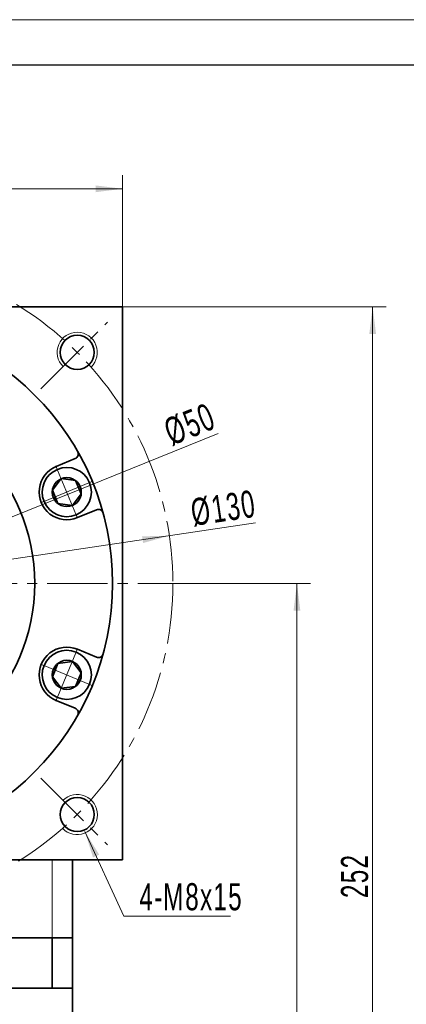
# Model space of a CAD drawing. Header units: millimetres. Extents: x -423 to 339, y -173 to 406.
# Tile 5 of 5: x 64 to 141, y 169 to 365. Entities that reach past the tile are written whole.
import ezdxf

# ---------------------------------------------------------------- set-up
doc = ezdxf.new("R2010")
doc.units = ezdxf.units.MM
doc.set_wipeout_variables(frame=1)
doc.linetypes.add('点画线', pattern=[18, 12, -2, 2, -2])
doc.layers.get('0').update_dxf_attribs({"lineweight": 35})
for name, color, linetype, lineweight in [('7标注层', 4, 'Continuous', 18), ('EB0', 7, 'Continuous', 35), ('中心线层', 1, '点画线', 18), ('图框_外框线', 7, 'Continuous', 18), ('尺寸线层', 3, 'Continuous', 18), ('粗实线层', 7, 'Continuous', 35)]:
    doc.layers.add(name, color=color, linetype=linetype, lineweight=lineweight)
doc.styles.add('标准', font='txt', dxfattribs={"width": 0.667})
doc.dimstyles.new('a4-1-1', dxfattribs={"dimtxt": 3, "dimasz": 3, "dimexe": 1.5, "dimexo": 0, "dimgap": 0.5, "dimtad": 1, "dimdec": 3, "dimdsep": 46, "dimtxsty": '标准', "dimblk": '_CAXARROW', "dimcen": 0, "dimdle": 6, "dimazin": 2, "dimtfac": 0.707107, "dimtdec": 3, "dimtix": 1, "dimtmove": 2, "dimatfit": 3, "dimfxl": 0, "dimfrac": 2, "dimtolj": 1, "dimarcsym": 0})

# ---------------------------------------------------------------- blocks, each defined once
blk = doc.blocks.new('*X23')
at = {"layer": '尺寸线层', "linetype": 'Continuous'}
for points in [[(-25.79, 331.56), (-20.39, 332.23), (-20.39, 330.88)], [(84.21, 331.56), (78.81, 332.23), (78.81, 330.88)]]:
    blk.add_hatch(color=0, dxfattribs=at).paths.add_polyline_path(points, flags=0)
at = {"layer": '尺寸线层', "color": 0, "linetype": 'Continuous'}
for p, q in [((-25.79, 308.06), (-25.79, 334.26)), ((84.21, 308.06), (84.21, 334.26)), ((-25.79, 331.56), (84.21, 331.56))]:
    blk.add_line(p, q, dxfattribs=at)
at = {"layer": '尺寸线层', "color": 0, "insert": (29.21, 335.13), "char_height": 5.4, "width": 14.3527, "attachment_point": 5, "line_spacing_factor": 1.15057, "style": '标准'}
blk.add_mtext('\\T1.1;110', dxfattribs=at)
blk = doc.blocks.new('_CAXARROW')
blk.add_hatch(color=0).paths.add_polyline_path([(0, 0), (-1, 0.125), (-1, -0.125)], flags=0)
blk = doc.blocks.new('*X26')
at = {"layer": '尺寸线层', "linetype": 'Continuous'}
for points in [[(93.51, 262.55), (88.27, 261.1), (88.07, 262.43)], [(-35.09, 243.56), (-29.65, 243.68), (-29.85, 245.02)]]:
    blk.add_hatch(color=0, dxfattribs=at).paths.add_polyline_path(points, flags=0)
at = {"layer": '尺寸线层', "color": 0, "linetype": 'Continuous'}
blk.add_line((110.67, 265.09), (-35.09, 243.56), dxfattribs=at)
at = {"layer": '尺寸线层', "color": 0, "insert": (104.28, 268), "char_height": 5.4, "width": 23.5733, "attachment_point": 5, "rotation": 8.4015, "line_spacing_factor": 1.15057, "style": '标准'}
blk.add_mtext('\\T1.1;%%C130', dxfattribs=at)
blk = doc.blocks.new('*X27')
at = {"layer": '尺寸线层', "linetype": 'Continuous'}
for points in [[(118.89, 253.06), (119.57, 247.66), (118.22, 247.66)], [(118.89, 56.06), (119.57, 61.46), (118.22, 61.46)]]:
    blk.add_hatch(color=0, dxfattribs=at).paths.add_polyline_path(points, flags=0)
at = {"layer": '尺寸线层', "color": 0, "linetype": 'Continuous'}
for p, q in [((97.21, 253.06), (121.59, 253.06)), ((118.89, 253.06), (118.89, 56.06)), ((74.21, 56.06), (121.59, 56.06))]:
    blk.add_line(p, q, dxfattribs=at)
at = {"layer": '尺寸线层', "color": 0, "insert": (115.32, 154.56), "char_height": 5.4, "width": 14.0412, "attachment_point": 5, "rotation": 90, "line_spacing_factor": 1.15057, "style": '标准'}
blk.add_mtext('\\T1.1;197', dxfattribs=at)
blk = doc.blocks.new('*X28')
at = {"layer": '尺寸线层', "linetype": 'Continuous'}
for points in [[(133.96, 308.06), (133.29, 302.66), (134.64, 302.66)], [(133.96, 56.06), (133.29, 61.46), (134.64, 61.46)]]:
    blk.add_hatch(color=0, dxfattribs=at).paths.add_polyline_path(points, flags=0)
at = {"layer": '尺寸线层', "color": 0, "linetype": 'Continuous'}
for p, q in [((84.21, 308.06), (136.66, 308.06)), ((133.96, 56.06), (133.96, 308.06)), ((74.21, 56.06), (136.66, 56.06))]:
    blk.add_line(p, q, dxfattribs=at)
at = {"layer": '尺寸线层', "color": 0, "insert": (130.39, 194.9), "char_height": 5.4, "width": 14.2748, "attachment_point": 5, "rotation": 90, "line_spacing_factor": 1.15057, "style": '标准'}
blk.add_mtext('\\T1.1;252', dxfattribs=at)
blk = doc.blocks.new('*X30')
at = {"layer": '尺寸线层', "linetype": 'Continuous'}
blk.add_hatch(color=0, dxfattribs=at).paths.add_polyline_path([(-8.17, 16.85), (-5.3, 12.23), (-6.53, 11.67)], flags=0)
at = {"layer": '尺寸线层', "color": 0, "linetype": 'Continuous'}
blk.add_line((-8.17, 16.85), (-0.41, 0), dxfattribs=at)
at = {"layer": '尺寸线层', "color": 0}
for p, q in [((-0.41, 0), (0, 0)), ((0, 0), (20.8, 0)), ((0, 0), (0, 0))]:
    blk.add_line(p, q, dxfattribs=at)
at = {"layer": '尺寸线层', "color": 0, "insert": (2.7, 1.08), "char_height": 5.4, "width": 36.2049, "attachment_point": 7, "line_spacing_factor": 1.15057, "style": '标准'}
blk.add_mtext('\\T1.1;4-M8x15', dxfattribs=at)
blk = doc.blocks.new('*X31')
at = {"layer": '中心线层', "linetype": '点画线', "lineweight": 18}
for p, q in [((0, -5.64), (0, 5.64)), ((-5.64, 0), (5.64, 0))]:
    blk.add_line(p, q, dxfattribs=at)
at = {"layer": '粗实线层'}
for p, q in [((-2.89, 0), (-1.44, 2.5)), ((-1.44, 2.5), (1.44, 2.5)), ((2.89, 0), (1.44, 2.5)), ((2.89, 0), (1.44, 2.5)), ((-2.89, 0), (-1.44, -2.5)), ((2.89, 0), (1.44, -2.5)), ((-1.44, -2.5), (1.44, -2.5))]:
    blk.add_line(p, q, dxfattribs=at)
blk.add_circle((0, 0), 2.89, dxfattribs=at)
for start, end in [(0, 180), (180, 360)]:
    blk.add_arc((0, 0), 4.89, start, end, dxfattribs=at)
blk = doc.blocks.new('*X32')
at = {"layer": '尺寸线层', "linetype": 'Continuous'}
for points in [[(52.4, 262.39), (47.64, 259.75), (47.14, 261)], [(6.02, 243.72), (11.28, 245.11), (10.78, 246.36)]]:
    blk.add_hatch(color=0, dxfattribs=at).paths.add_polyline_path(points, flags=0)
at = {"layer": '尺寸线层', "color": 0, "linetype": 'Continuous'}
blk.add_line((103.23, 282.86), (6.02, 243.72), dxfattribs=at)
at = {"layer": '尺寸线层', "color": 0, "insert": (97.61, 284.7), "char_height": 5.4, "width": 18.0908, "attachment_point": 5, "rotation": 21.9295, "line_spacing_factor": 1.15057, "style": '标准'}
blk.add_mtext('\\T1.1;%%C50', dxfattribs=at)
blk = doc.blocks.new('*X35')
at = {"layer": '尺寸线层', "color": 0, "char_height": 5.4, "attachment_point": 1, "line_spacing_factor": 1.15057, "style": '标准'}
for s, insert, width in [('\\T1.1;8', (18.73, 328.08), 83.8371), ('\\T1.1;%%P0.011', (22.41, 328.08), 74.7617)]:
    blk.add_mtext(s, dxfattribs=dict(at, insert=insert, width=width))
blk = doc.blocks.new('*X34')
at = {"layer": '尺寸线层', "linetype": 'Continuous'}
for points in [[(25.21, 320.74), (19.81, 320.07), (19.81, 321.42)], [(33.21, 320.74), (38.61, 320.07), (38.61, 321.42)]]:
    blk.add_hatch(color=0, dxfattribs=at).paths.add_polyline_path(points, flags=0)
at = {"layer": '尺寸线层', "color": 0, "linetype": 'Continuous'}
for p, q in [((25.21, 271.36), (25.21, 323.44)), ((33.21, 271.36), (33.21, 323.44)), ((44.01, 320.74), (14.41, 320.74))]:
    blk.add_line(p, q, dxfattribs=at)
at = {"layer": '尺寸线层', "color": 0}
blk.add_blockref('*X35', (0, 0), dxfattribs=at)

msp = doc.modelspace()

# ---------------------------------------------------------------- linework, layer by layer
at = {"layer": '7标注层'}
msp.add_line((70.2089, 182.5568), (70.2089, 198.0568), dxfattribs=at)
at = {"layer": 'EB0'}
for p, q in [((74.2089, 182.5568), (-15.7911, 182.5568)), ((69.2089, 182.5568), (74.2089, 182.5568)), ((70.2089, 182.5568), (70.2089, 172.5568)), ((74.2089, 182.5568), (74.2089, 172.5568)), ((74.2089, 172.5568), (-15.7911, 172.5568)), ((74.2089, 172.5568), (74.2089, 138.0568))]:
    msp.add_line(p, q, dxfattribs=at)
at = {"layer": '中心线层'}
for p, q in [((67.9289, 291.7768), (81.2051, 305.0529)), ((67.9289, 291.7768), (81.2051, 305.0529)), ((-38.7911, 253.0568), (97.2089, 253.0568)), ((67.9289, 214.3368), (81.2051, 201.0606)), ((67.9289, 214.3368), (81.2051, 201.0606))]:
    msp.add_line(p, q, dxfattribs=at)
msp.add_circle((29.2089, 253.0568), 65, dxfattribs=at)
at = {"layer": '图框_外框线', "color": 3}
msp.add_lwpolyline([(-423.0173, -173.006), (338.0754, -173.006), (338.0754, 365.1952), (-423.0173, 365.1952)], close=True, dxfattribs=at)
at = {"layer": '图框_外框线', "color": 3, "lineweight": 25}
msp.add_lwpolyline([(-377.7141, -163.9454), (329.0148, -163.9454), (329.0148, 356.1346), (-377.7141, 356.1346)], close=True, dxfattribs=at)
at = {"layer": '粗实线层'}
for p, q in [((-25.7911, 308.0568), (84.2089, 308.0568)), ((84.2089, 308.0568), (84.2089, 198.0568)), ((70.9885, 276.3156), (74.7691, 277.8816)), ((75.198, 266.1529), (78.9786, 267.7189)), ((75.198, 239.9606), (78.9786, 238.3946)), ((70.9885, 229.798), (74.7691, 228.232)), ((84.2089, 198.0568), (-25.7911, 198.0568)), ((74.2089, 182.5568), (74.2089, 198.0568))]:
    msp.add_line(p, q, dxfattribs=at)
for centre, radius in [((29.2089, 253.0568), 53), ((75.1709, 299.0187), 3.4), ((75.1709, 299.0187), 3.4), ((29.2089, 253.0568), 37.5), ((75.1709, 207.0948), 3.4), ((75.1709, 207.0948), 3.4)]:
    msp.add_circle(centre, radius, dxfattribs=at)
at = {"layer": '粗实线层', "lineweight": 18}
for centre, start, end in [((75.1709, 299.0187), 313.236775, 225), ((75.1709, 299.0187), 313.236775, 225), ((75.1709, 207.0948), 223.236775, 135), ((75.1709, 207.0948), 223.236775, 135)]:
    msp.add_arc(centre, 4, start, end, dxfattribs=at)
at = {"layer": '粗实线层'}
for centre, radius, start, end in [((74.3864, 278.8054), 1, 292.499966, 29.680835), ((73.0932, 271.2342), 5.5, 112.5, 292.5), ((79.3613, 266.795), 1, 15.319165, 112.500034), ((73.0932, 234.8793), 5.5, 67.5, 247.5), ((79.3613, 239.3185), 1, 247.499966, 344.680835), ((74.3864, 227.3081), 1, 330.319165, 67.500034)]:
    msp.add_arc(centre, radius, start, end, dxfattribs=at)

# ---------------------------------------------------------------- block references
at = {"layer": '尺寸线层'}
msp.add_blockref('*X30', (84.8438, 186.8868), dxfattribs=at)

# ---------------------------------------------------------------- dimensions: what is measured, and where the dimension line sits
dim = msp.add_linear_dim(base=(84.2089, 331.5564), p1=(-25.7911, 308.0568), p2=(84.2089, 308.0568), dimstyle='a4-1-1', override={"dimsah": 1, "dimtfill": 1, "dimtzin": 8}, dxfattribs=at)
dim.commit()
dim.dimension.update_dxf_attribs({"geometry": '*X23', "text_midpoint": (29.2089, 335.1272)})
dim = msp.add_linear_dim(base=(133.96368, 308.05677), p1=(74.20893, 56.05635), p2=(84.20893, 308.05677), angle=90, dimstyle='a4-1-1', override={"dimsah": 1, "dimtfill": 1, "dimtzin": 8}, dxfattribs=at)
dim.commit()
dim.dimension.update_dxf_attribs({"geometry": '*X28', "text_midpoint": (130.39287, 194.90325), "dimtype": 160})
dim = msp.add_diameter_dim_2p(p1=(-35.0935, 243.5597), p2=(93.5114, 262.5538), dimstyle='a4-1-1', override={"dimpost": '%%C<>', "dimsah": 1, "dimtfill": 1, "dimtzin": 8}, dxfattribs=at)
dim.commit()
dim.dimension.update_dxf_attribs({"geometry": '*X26', "text_midpoint": (104.8408, 264.2271), "dimtype": 163})
dim = msp.add_linear_dim(base=(118.89382, 56.05635), p1=(97.20893, 253.05677), p2=(74.20893, 56.05635), angle=270, dimstyle='a4-1-1', override={"dimsah": 1, "dimtfill": 1, "dimtzin": 8}, dxfattribs=at)
dim.commit()
dim.dimension.update_dxf_attribs({"geometry": '*X27', "text_midpoint": (115.32301, 154.55656)})

# ---------------------------------------------------------------- next in the draw order: wipeouts: each hides what was drawn before it
for points in [[(74.9645, 266.7165), (74.9899, 266.727), (75.0152, 266.7378), (75.0404, 266.7486), (75.0656, 266.7597), (75.0907, 266.7708), (75.1157, 266.7821), (75.1407, 266.7935), (75.1657, 266.8051), (75.1905, 266.8168), (75.2153, 266.8287), (75.24, 266.8407), (75.2647, 266.8528), (75.2893, 266.8651), (75.3138, 266.8775), (75.3382, 266.89), (75.3626, 266.9027), (75.3869, 266.9155), (75.4111, 266.9285), (75.4353, 266.9416), (75.4594, 266.9548), (75.4834, 266.9682), (75.5073, 266.9817), (75.5312, 266.9953), (75.5549, 267.0091), (75.5786, 267.023), (75.6023, 267.037), (75.6258, 267.0512), (75.6493, 267.0655), (75.6727, 267.0799), (75.696, 267.0944), (75.696, 267.0944), (75.8865, 267.2206), (76.071, 267.3555), (76.249, 267.4988), (76.4201, 267.6504), (76.5839, 267.8097), (76.7401, 267.9766), (76.8883, 268.1505), (77.0283, 268.3312), (77.1596, 268.5183), (77.2821, 268.7112), (77.3954, 268.9097), (77.4993, 269.1132), (77.5936, 269.3214), (77.678, 269.5338), (77.7525, 269.7499), (77.8167, 269.9692), (77.8707, 270.1913), (77.9142, 270.4156), (77.9472, 270.6418), (77.9696, 270.8692), (77.9813, 271.0975), (77.9823, 271.326), (77.9727, 271.5544), (77.9524, 271.782), (77.9215, 272.0084), (77.8801, 272.2332), (77.8282, 272.4558), (77.7659, 272.6757), (77.6935, 272.8924), (77.611, 273.1056), (77.611, 273.1056), (77.5186, 273.3146), (77.4166, 273.5191), (77.3051, 273.7186), (77.1844, 273.9127), (77.0548, 274.1009), (76.9165, 274.2829), (76.7699, 274.4582), (76.6153, 274.6265), (76.4529, 274.7873), (76.2832, 274.9404), (76.1066, 275.0854), (75.9233, 275.222), (75.7339, 275.3499), (75.5387, 275.4688), (75.3382, 275.5784), (75.1328, 275.6786), (74.9229, 275.769), (74.709, 275.8496), (74.4916, 275.92), (74.2711, 275.9802), (74.0481, 276.0301), (73.823, 276.0695), (73.5963, 276.0983), (73.3684, 276.1165), (73.14, 276.124), (72.9115, 276.1209), (72.6834, 276.107), (72.4562, 276.0826), (72.2303, 276.0475), (72.0064, 276.0019), (72.0064, 276.0019), (71.9796, 275.9957), (71.9529, 275.9894), (71.9262, 275.9829), (71.8995, 275.9763), (71.8729, 275.9695), (71.8463, 275.9626), (71.8197, 275.9555), (71.7932, 275.9483), (71.7668, 275.9409), (71.7403, 275.9334), (71.7139, 275.9257), (71.6876, 275.9179), (71.6613, 275.9099), (71.6351, 275.9018), (71.6089, 275.8935), (71.5827, 275.8851), (71.5566, 275.8765), (71.5305, 275.8678), (71.5045, 275.859), (71.4786, 275.85), (71.4526, 275.8408), (71.4268, 275.8315), (71.401, 275.8221), (71.3752, 275.8125), (71.3495, 275.8028), (71.3239, 275.7929), (71.2983, 275.7829), (71.2728, 275.7727), (71.2473, 275.7624), (71.2219, 275.752), (71.2219, 275.752), (70.988, 275.6479), (70.7599, 275.5316), (70.5382, 275.4036), (70.3235, 275.2642), (70.1164, 275.1137), (69.9174, 274.9526), (69.7272, 274.7813), (69.5461, 274.6003), (69.3748, 274.41), (69.2137, 274.2111), (69.0632, 274.004), (68.9238, 273.7892), (68.7958, 273.5675), (68.6796, 273.3394), (68.5754, 273.1056), (68.4837, 272.8665), (68.4046, 272.6231), (68.3383, 272.3758), (68.2851, 272.1254), (68.245, 271.8725), (68.2183, 271.6179), (68.2049, 271.3622), (68.2049, 271.1062), (68.2183, 270.8506), (68.245, 270.596), (68.2851, 270.3431), (68.3383, 270.0927), (68.4046, 269.8454), (68.4837, 269.6019), (68.5754, 269.3629), (68.5754, 269.3629), (68.6796, 269.129), (68.7958, 268.9009), (68.9238, 268.6792), (69.0632, 268.4645), (69.2137, 268.2574), (69.3748, 268.0584), (69.5461, 267.8682), (69.7272, 267.6871), (69.9174, 267.5158), (70.1164, 267.3547), (70.3235, 267.2043), (70.5382, 267.0648), (70.7599, 266.9368), (70.988, 266.8206), (71.2219, 266.7165), (71.4609, 266.6247), (71.7044, 266.5456), (71.9517, 266.4793), (72.2021, 266.4261), (72.4549, 266.3861), (72.7095, 266.3593), (72.9652, 266.3459), (73.2212, 266.3459), (73.4769, 266.3593), (73.7315, 266.3861), (73.9843, 266.4261), (74.2348, 266.4793), (74.482, 266.5456), (74.7255, 266.6247)], [(71.2219, 230.3615), (71.2473, 230.3511), (71.2728, 230.3408), (71.2983, 230.3306), (71.3239, 230.3206), (71.3495, 230.3107), (71.3752, 230.301), (71.401, 230.2914), (71.4268, 230.282), (71.4526, 230.2727), (71.4786, 230.2636), (71.5045, 230.2546), (71.5305, 230.2457), (71.5566, 230.237), (71.5827, 230.2284), (71.6089, 230.22), (71.6351, 230.2118), (71.6613, 230.2036), (71.6876, 230.1957), (71.7139, 230.1879), (71.7403, 230.1802), (71.7668, 230.1726), (71.7932, 230.1653), (71.8197, 230.158), (71.8463, 230.151), (71.8729, 230.144), (71.8995, 230.1372), (71.9262, 230.1306), (71.9529, 230.1241), (71.9796, 230.1178), (72.0064, 230.1116), (72.0064, 230.1116), (72.2303, 230.066), (72.4562, 230.031), (72.6834, 230.0065), (72.9115, 229.9927), (73.14, 229.9895), (73.3684, 229.9971), (73.5963, 230.0152), (73.823, 230.0441), (74.0481, 230.0834), (74.2711, 230.1333), (74.4916, 230.1935), (74.709, 230.264), (74.9229, 230.3445), (75.1328, 230.435), (75.3382, 230.5351), (75.5387, 230.6447), (75.7339, 230.7636), (75.9233, 230.8915), (76.1066, 231.0281), (76.2832, 231.1731), (76.4529, 231.3262), (76.6153, 231.4871), (76.7699, 231.6553), (76.9165, 231.8306), (77.0548, 232.0126), (77.1844, 232.2008), (77.3051, 232.3949), (77.4166, 232.5944), (77.5186, 232.7989), (77.611, 233.008), (77.611, 233.008), (77.6935, 233.2211), (77.7659, 233.4379), (77.8282, 233.6578), (77.8801, 233.8803), (77.9215, 234.1051), (77.9524, 234.3315), (77.9727, 234.5592), (77.9823, 234.7875), (77.9813, 235.0161), (77.9696, 235.2443), (77.9472, 235.4717), (77.9142, 235.6979), (77.8707, 235.9223), (77.8167, 236.1443), (77.7525, 236.3637), (77.678, 236.5797), (77.5936, 236.7921), (77.4993, 237.0003), (77.3954, 237.2038), (77.2821, 237.4023), (77.1596, 237.5953), (77.0283, 237.7823), (76.8883, 237.963), (76.7401, 238.137), (76.5839, 238.3038), (76.4201, 238.4632), (76.249, 238.6147), (76.071, 238.7581), (75.8865, 238.893), (75.696, 239.0191), (75.696, 239.0191), (75.6727, 239.0336), (75.6493, 239.0481), (75.6258, 239.0624), (75.6023, 239.0765), (75.5786, 239.0906), (75.5549, 239.1045), (75.5312, 239.1182), (75.5073, 239.1319), (75.4834, 239.1454), (75.4594, 239.1587), (75.4353, 239.172), (75.4111, 239.185), (75.3869, 239.198), (75.3626, 239.2108), (75.3382, 239.2235), (75.3138, 239.236), (75.2893, 239.2485), (75.2647, 239.2607), (75.24, 239.2729), (75.2153, 239.2849), (75.1905, 239.2967), (75.1657, 239.3084), (75.1407, 239.32), (75.1157, 239.3314), (75.0907, 239.3427), (75.0656, 239.3539), (75.0404, 239.3649), (75.0152, 239.3758), (74.9899, 239.3865), (74.9645, 239.3971), (74.9645, 239.3971), (74.7255, 239.4888), (74.482, 239.5679), (74.2348, 239.6342), (73.9843, 239.6874), (73.7315, 239.7275), (73.4769, 239.7542), (73.2212, 239.7676), (72.9652, 239.7676), (72.7095, 239.7542), (72.4549, 239.7275), (72.2021, 239.6874), (71.9517, 239.6342), (71.7044, 239.5679), (71.4609, 239.4888), (71.2219, 239.3971), (70.988, 239.2929), (70.7599, 239.1767), (70.5382, 239.0487), (70.3235, 238.9093), (70.1164, 238.7588), (69.9174, 238.5977), (69.7272, 238.4264), (69.5461, 238.2454), (69.3748, 238.0551), (69.2137, 237.8561), (69.0632, 237.649), (68.9238, 237.4343), (68.7958, 237.2126), (68.6796, 236.9845), (68.5754, 236.7506), (68.5754, 236.7506), (68.4837, 236.5116), (68.4046, 236.2681), (68.3383, 236.0209), (68.2851, 235.7704), (68.245, 235.5176), (68.2183, 235.263), (68.2049, 235.0073), (68.2049, 234.7513), (68.2183, 234.4956), (68.245, 234.241), (68.2851, 233.9882), (68.3383, 233.7378), (68.4046, 233.4905), (68.4837, 233.247), (68.5754, 233.008), (68.6796, 232.7741), (68.7958, 232.546), (68.9238, 232.3243), (69.0632, 232.1096), (69.2137, 231.9025), (69.3748, 231.7035), (69.5461, 231.5132), (69.7272, 231.3322), (69.9174, 231.1609), (70.1164, 230.9998), (70.3235, 230.8493), (70.5382, 230.7099), (70.7599, 230.5819), (70.988, 230.4657)]]:
    msp.add_wipeout(points).dxf.layer = '粗实线层'

# ---------------------------------------------------------------- next in the draw order: block references
at = {"layer": '粗实线层'}
for p, rotation in [((73.0932, 271.2342), 292.5000000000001), ((73.0932, 234.8793), 247.5000000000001)]:
    msp.add_blockref('*X31', p, dxfattribs=dict(at, rotation=rotation))

# ---------------------------------------------------------------- next in the draw order: dimensions: what is measured, and where the dimension line sits
at = {"layer": '尺寸线层'}
dim = msp.add_linear_dim(base=(25.2089, 320.7423), p1=(33.2089, 271.3568), p2=(25.2089, 271.3568), text='\\A1;8{\\H1x;%%P0.011}', dimstyle='a4-1-1', override={"dimsah": 1, "dimtfac": 1, "dimtfill": 1, "dimtolj": 0, "dimtzin": 8}, dxfattribs=at)
dim.commit()
dim.dimension.update_dxf_attribs({"geometry": '*X34', "text_midpoint": (29.2089, 325.3413)})
dim = msp.add_diameter_dim_2p(p1=(6.0178, 243.7201), p2=(52.4, 262.3934), dimstyle='a4-1-1', override={"dimpost": '%%C<>', "dimsah": 1, "dimtfill": 1, "dimtzin": 8}, dxfattribs=at)
dim.commit()
dim.dimension.update_dxf_attribs({"geometry": '*X32', "text_midpoint": (99.0339, 281.168), "dimtype": 163})

doc.saveas('drawing.dxf')
